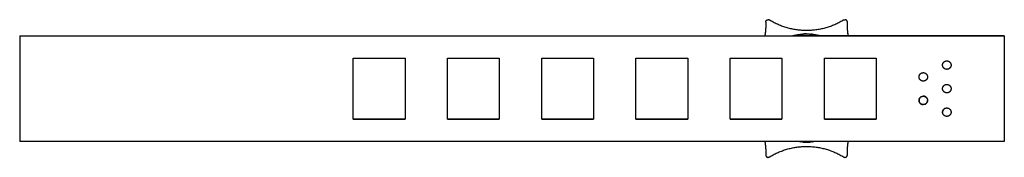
# Model space of a CAD drawing. Header units: millimetres. Extents: x 293 to 502, y 1696 to 1725.
import ezdxf

# ---------------------------------------------------------------- set-up
doc = ezdxf.new("R2010")
doc.units = ezdxf.units.MM
doc.layers.add('Make2D$Visible$Curvas', color=7, linetype='Continuous')

msp = doc.modelspace()

# ---------------------------------------------------------------- linework, layer by layer
at = {"layer": 'Make2D$Visible$Curvas', "color": 7, "lineweight": -3}
for points, weights in [([(451.47, 1724.52), (451.47, 1725.02), (451.97, 1725.02)], [1, 0.707106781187, 1]), ([(452.22, 1724.96), (452.1, 1725.02), (451.97, 1725.02)], [1, 0.965925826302, 1]), ([(460.13, 1722.71), (456.11, 1722.71), (452.63, 1724.72)], [1, 0.965925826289, 1]), ([(467.63, 1724.72), (464.15, 1722.71), (460.13, 1722.71)], [1, 0.965925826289, 1]), ([(468.04, 1724.96), (468.16, 1725.02), (468.29, 1725.02)], [1, 0.965925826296, 1]), ([(468.79, 1724.52), (468.79, 1725.02), (468.29, 1725.02)], [1, 0.707106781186, 1]), ([(451.47, 1724.05), (451.47, 1722.82), (451.27, 1721.61)], [1, 0.978503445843, 0.963905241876]), ([(468.99, 1721.61), (468.79, 1722.82), (468.79, 1724.05)], [0.963905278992, 0.978503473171, 1]), ([(457.19, 1721.61), (458.63, 1721.99), (460.13, 1721.99)], [0.915573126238, 0.948855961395, 1]), ([(460.13, 1721.99), (461.63, 1721.99), (463.07, 1721.61)], [1, 0.948855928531, 0.915573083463]), ([(489.49, 1716.16), (489.69, 1716.26), (489.9, 1716.26)], [0.874965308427, 0.90955073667, 1]), ([(489.9, 1716.26), (490.45, 1716.26), (490.7, 1715.76)], [1, 0.797556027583, 0.874965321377]), ([(484.9, 1711.96), (484.35, 1711.96), (484.1, 1712.45)], [1, 0.797556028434, 0.874965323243]), ([(484.49, 1713.66), (484.69, 1713.76), (484.9, 1713.76)], [0.874965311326, 0.909550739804, 1]), ([(489.9, 1711.26), (490.45, 1711.26), (490.7, 1710.76)], [1, 0.797556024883, 0.874965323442]), ([(484.49, 1708.66), (484.69, 1708.76), (484.9, 1708.76)], [0.87496530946, 0.909550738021, 1]), ([(484.9, 1708.76), (485.45, 1708.76), (485.7, 1708.26)], [1, 0.797556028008, 0.87496532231]), ([(485.7, 1708.27), (485.45, 1708.76), (484.9, 1708.76)], [0.874965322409, 0.797556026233, 1]), ([(485.31, 1707.05), (485.8, 1707.31), (485.8, 1707.86)], [0.87496530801, 0.797566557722, 0.999945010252]), ([(490.31, 1709.55), (490.12, 1709.46), (489.9, 1709.46)], [0.874965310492, 0.909550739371, 1]), ([(489.9, 1706.26), (490.45, 1706.26), (490.7, 1705.76)], [1, 0.797556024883, 0.874965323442]), ([(449.67, 1703.86), (449.67, 1703.86), (449.67, 1703.86)], [0.93320144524, 0.933201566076, 0.933201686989]), ([(450.74, 1703.86), (450.74, 1703.86), (450.74, 1703.86)], [0.859795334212, 0.859796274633, 0.859797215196]), ([(463.9, 1704.64), (463.9, 1704.64), (463.9, 1704.64)], [0.863176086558, 0.863176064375, 0.863176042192]), ([(469.52, 1703.86), (469.52, 1703.86), (469.52, 1703.86)], [0.859797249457, 0.859796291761, 0.859795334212]), ([(470.59, 1703.86), (470.59, 1703.86), (470.59, 1703.86)], [0.933201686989, 0.933201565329, 0.933201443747]), ([(489.9, 1704.46), (489.35, 1704.46), (489.1, 1704.95)], [1, 0.797556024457, 0.874965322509]), ([(451.28, 1699.12), (451.47, 1697.93), (451.47, 1696.73)], [0.964585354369, 0.979001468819, 1]), ([(452.63, 1696.06), (460.13, 1700.39), (467.63, 1696.06)], [1, 0.866025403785, 1]), ([(460.13, 1698.99), (459.31, 1698.99), (458.49, 1699.11)], [1, 0.971231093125, 0.948113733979]), ([(461.77, 1699.11), (460.95, 1698.99), (460.13, 1698.99)], [0.94811353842, 0.971230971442, 1]), ([(468.79, 1696.73), (468.79, 1697.93), (468.98, 1699.12)], [1, 0.979001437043, 0.964585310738])]:
    msp.add_rational_spline(points, weights, degree=2, dxfattribs=at)
for points, degree in [([(451.47, 1724.52), (451.47, 1724.05)], 1), ([(452.63, 1724.72), (452.22, 1724.96)], 1), ([(468.04, 1724.96), (467.63, 1724.72)], 1), ([(468.79, 1724.05), (468.79, 1724.52)], 1), ([(293.1, 1721.62), (293.1, 1721.61)], 1), ([(293.1, 1721.62), (457.22, 1721.62)], 1), ([(293.1, 1721.61), (293.1, 1699.11)], 1), ([(293.1, 1721.61), (502.1, 1721.61)], 1), ([(502.1, 1721.62), (457.22, 1721.62)], 1), ([(461.29, 1721.93), (461.35, 1721.92), (461.38, 1721.92), (461.38, 1721.92)], 3), ([(502.1, 1721.61), (502.1, 1721.62)], 1), ([(502.1, 1721.61), (502.1, 1699.11)], 1), ([(363.9, 1716.86), (374.9, 1716.86)], 1), ([(363.9, 1703.86), (363.9, 1716.86)], 1), ([(374.9, 1716.86), (374.9, 1703.86)], 1), ([(383.9, 1716.86), (394.9, 1716.86)], 1), ([(383.9, 1703.86), (383.9, 1716.86)], 1), ([(394.9, 1716.86), (394.9, 1703.86)], 1), ([(403.9, 1716.86), (414.9, 1716.86)], 1), ([(403.9, 1703.86), (403.9, 1716.86)], 1), ([(414.9, 1716.86), (414.9, 1703.86)], 1), ([(423.9, 1716.86), (434.9, 1716.86)], 1), ([(423.9, 1703.86), (423.9, 1716.86)], 1), ([(434.9, 1716.86), (434.9, 1703.86)], 1), ([(443.9, 1703.86), (443.9, 1716.86)], 1), ([(443.9, 1716.86), (454.9, 1716.86)], 1), ([(454.9, 1716.86), (454.9, 1703.86)], 1), ([(463.9, 1703.86), (463.9, 1716.86)], 1), ([(463.9, 1716.86), (474.9, 1716.86)], 1), ([(474.9, 1716.86), (474.9, 1703.86)], 1), ([(489.9, 1716.26), (489.9, 1716.26)], 1), ([(489.9, 1714.46), (489.9, 1714.46)], 1), ([(484.9, 1713.76), (484.9, 1713.76)], 1), ([(484.9, 1711.96), (484.9, 1711.96)], 1), ([(489.9, 1711.26), (489.9, 1711.26)], 1), ([(484.9, 1708.76), (484.9, 1708.76)], 1), ([(489.9, 1709.46), (489.9, 1709.46)], 1), ([(484.9, 1706.96), (484.9, 1706.96)], 1), ([(489.9, 1706.26), (489.9, 1706.26)], 1), ([(374.9, 1703.86), (363.9, 1703.86)], 1), ([(363.9, 1703.86), (374.9, 1703.86)], 1), ([(394.9, 1703.86), (383.9, 1703.86)], 1), ([(383.9, 1703.86), (394.9, 1703.86)], 1), ([(414.9, 1703.86), (403.9, 1703.86)], 1), ([(403.9, 1703.86), (414.9, 1703.86)], 1), ([(434.9, 1703.86), (423.9, 1703.86)], 1), ([(423.9, 1703.86), (434.9, 1703.86)], 1), ([(454.9, 1703.86), (443.9, 1703.86)], 1), ([(443.9, 1703.86), (454.9, 1703.86)], 1), ([(474.9, 1703.86), (463.9, 1703.86)], 1), ([(463.9, 1703.86), (474.9, 1703.86)], 1), ([(489.9, 1704.46), (489.9, 1704.46)], 1), ([(502.1, 1699.11), (293.1, 1699.11)], 1), ([(461.28, 1699.05), (461.22, 1699.04), (461.13, 1699.03), (461.01, 1699.02)], 3), ([(461.28, 1699.05), (461.35, 1699.05), (461.38, 1699.06), (461.38, 1699.06)], 3), ([(451.47, 1696.73), (451.47, 1696.26)], 1), ([(452.22, 1695.82), (452.63, 1696.06)], 1), ([(467.63, 1696.06), (468.04, 1695.82)], 1), ([(468.79, 1696.26), (468.79, 1696.73)], 1)]:
    msp.add_open_spline(points, degree=degree, dxfattribs=at)
for points, knots in [([(458.9, 1721.92), (458.89, 1721.92), (458.88, 1721.92), (458.88, 1721.92), (458.88, 1721.92), (458.88, 1721.92)], [1.7308496, 1.7308496, 1.7308496, 1.7308496, 1.9775722, 1.9775722, 1.978522, 1.978522, 1.978522, 1.978522]), ([(460.13, 1721.99), (459.97, 1721.99), (459.8, 1721.99), (459.5, 1721.97), (459.36, 1721.96), (459.25, 1721.96)], [0, 0, 0, 0, 0.494393, 0.494393, 0.9887861, 0.9887861, 0.9887861, 0.9887861]), ([(460.13, 1721.99), (460.3, 1721.99), (460.46, 1721.99), (460.76, 1721.97), (460.9, 1721.96), (461.01, 1721.96)], [0, 0, 0, 0, 0.4938059, 0.4938059, 0.9875418, 0.9875418, 0.9875418, 0.9875418]), ([(461.29, 1721.93), (461.29, 1721.93), (461.29, 1721.93), (461.22, 1721.94), (461.13, 1721.95), (461.01, 1721.96)], [2.4690141, 2.4690141, 2.4690141, 2.4690141, 2.4690293, 2.4690293, 2.9628352, 2.9628352, 2.9628352, 2.9628352]), ([(458.88, 1699.06), (458.88, 1699.06), (458.91, 1699.05), (458.98, 1699.05), (458.98, 1699.05), (458.98, 1699.05)], [1.9785147, 1.9785147, 1.9785147, 1.9785147, 2.4719652, 2.4719652, 2.4719685, 2.4719685, 2.4719685, 2.4719685]), ([(459.25, 1699.02), (459.36, 1699.01), (459.5, 1699.01), (459.8, 1698.99), (459.96, 1698.99), (460.13, 1698.99)], [2.9663583, 2.9663583, 2.9663583, 2.9663583, 3.4607513, 3.4607513, 3.9551444, 3.9551444, 3.9551444, 3.9551444]), ([(460.13, 1698.99), (460.3, 1698.99), (460.46, 1698.99), (460.76, 1699.01), (460.9, 1699.01), (461.01, 1699.02), (461.01, 1699.02), (461.01, 1699.02)], [0, 0, 0, 0, 0.4938059, 0.4938059, 0.9876117, 0.9876117, 0.9876191, 0.9876191, 0.9876191, 0.9876191])]:
    msp.add_open_spline(points, degree=3, knots=knots, dxfattribs=at)
for points, weights, knots in [([(489.9, 1714.46), (489, 1714.46), (489, 1715.36), (489, 1715.91), (489.49, 1716.16)], [1, 0.707106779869, 1, 0.797556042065, 0.874965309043], [0, 0, 0, 1.413717, 1.413717, 2.390859, 2.390859, 2.390859]), ([(490.7, 1715.76), (490.8, 1715.57), (490.8, 1715.36), (490.8, 1714.46), (489.9, 1714.46)], [0.874965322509, 0.909550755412, 1, 0.707106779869, 1], [0.977143, 0.977143, 0.977143, 1.413717, 1.413717, 2.827433, 2.827433, 2.827433]), ([(484.1, 1712.45), (484, 1712.64), (484, 1712.86), (484, 1713.41), (484.49, 1713.66)], [0.87496532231, 0.909550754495, 1, 0.797556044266, 0.874965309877], [0.977143, 0.977143, 0.977143, 1.413717, 1.413717, 2.390859, 2.390859, 2.390859]), ([(484.9, 1713.76), (485.8, 1713.76), (485.8, 1712.86), (485.8, 1711.96), (484.9, 1711.96)], [1, 0.707106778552, 1, 0.707106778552, 1], [0, 0, 0, 1.413717, 1.413717, 2.827433, 2.827433, 2.827433]), ([(489.9, 1709.46), (489, 1709.46), (489, 1710.36), (489, 1711.26), (489.9, 1711.26)], [1, 0.707106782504, 1, 0.707106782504, 1], [0, 0, 0, 1.413717, 1.413717, 2.827433, 2.827433, 2.827433]), ([(490.7, 1710.76), (490.8, 1710.57), (490.8, 1710.36), (490.8, 1709.8), (490.31, 1709.55)], [0.874965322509, 0.909550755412, 1, 0.797556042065, 0.874965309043], [0.977143, 0.977143, 0.977143, 1.413717, 1.413717, 2.390859, 2.390859, 2.390859]), ([(484.49, 1708.66), (484, 1708.41), (484, 1707.86), (484, 1706.96), (484.9, 1706.96)], [0.87496530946, 0.797556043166, 1, 0.707106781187, 1], [-2.390859, -2.390859, -2.390859, -1.413717, -1.413717, 0, 0, 0]), ([(484.9, 1706.96), (484, 1706.96), (484, 1707.86), (484, 1708.41), (484.49, 1708.66)], [1, 0.707106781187, 1, 0.797556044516, 0.874965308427], [0, 0, 0, 1.413717, 1.413717, 2.390859, 2.390859, 2.390859]), ([(485.7, 1708.26), (485.8, 1708.07), (485.8, 1707.86), (485.8, 1706.96), (484.9, 1706.96)], [0.874965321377, 0.909550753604, 1, 0.707106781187, 1], [0.977143, 0.977143, 0.977143, 1.413717, 1.413717, 2.827433, 2.827433, 2.827433]), ([(489.1, 1704.95), (489, 1705.14), (489, 1705.36), (489, 1706.26), (489.9, 1706.26)], [0.874965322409, 0.909550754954, 1, 0.707106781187, 1], [-1.850291, -1.850291, -1.850291, -1.413717, -1.413717, 0, 0, 0]), ([(489.49, 1706.16), (489, 1705.91), (489, 1705.36), (489, 1705.36), (489, 1705.36)], [0.87496530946, 0.797556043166, 1, 0.999972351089, 0.999944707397], [-2.3908592, -2.3908592, -2.3908592, -1.4137167, -1.4137167, -1.4135832, -1.4135832, -1.4135832]), ([(490.7, 1705.76), (490.8, 1705.57), (490.8, 1705.36), (490.8, 1704.46), (489.9, 1704.46)], [0.874965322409, 0.909550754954, 1, 0.707106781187, 1], [-1.850291, -1.850291, -1.850291, -1.413717, -1.413717, 0, 0, 0]), ([(451.47, 1696.26), (451.47, 1695.97), (451.72, 1695.82), (451.97, 1695.68), (452.22, 1695.82)], [1, 0.866025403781, 1, 0.866025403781, 1], [-1.047198, -1.047198, -1.047198, -0.523599, -0.523599, 0, 0, 0]), ([(468.04, 1695.82), (468.29, 1695.68), (468.54, 1695.82), (468.79, 1695.97), (468.79, 1696.26)], [1, 0.866025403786, 1, 0.866025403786, 1], [-1.047198, -1.047198, -1.047198, -0.523599, -0.523599, 0, 0, 0])]:
    msp.add_rational_spline(points, weights, degree=2, knots=knots, dxfattribs=at)

doc.saveas('drawing.dxf')
